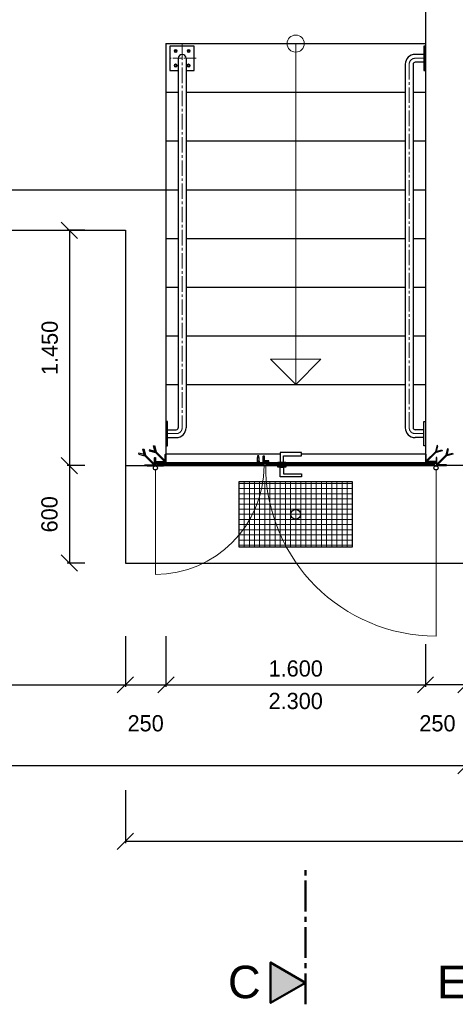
# Model space of a CAD drawing. Header units: millimetres. Extents: x -2787 to 131613, y -54195 to 30918.
# Tile 49 of 69: x 79896 to 82582, y -54195 to -48130. Entities that reach past the tile are written whole.
import ezdxf

# ---------------------------------------------------------------- set-up
doc = ezdxf.new("R2010")
doc.units = ezdxf.units.MM
doc.linetypes.add('MITTE2', pattern=[28.575, 19.05, -3.175, 3.175, -3.175])
doc.layers.add('Bemaßung', color=7, linetype='Continuous', lineweight=9)
doc.layers.add('Beschriftung', color=7, linetype='Continuous')
doc.layers.add('POL_Bema', color=7, linetype='Continuous')
doc.styles.add('LBB3.5M1000', font='isocp.shx', dxfattribs={"height": 3.5})
doc.dimstyles.new('DIN', dxfattribs={"dimtxt": 2.5, "dimasz": 2.5, "dimexe": 1.25, "dimexo": 0.625, "dimtad": 1, "dimtih": 1, "dimdec": 4, "dimdsep": 46, "dimlunit": 6, "dimtxsty": 'Standard', "dimcen": 2.5, "dimadec": 0, "dimazin": 0, "dimtfac": 1, "dimtdec": 4, "dimtmove": 0, "dimatfit": 3, "dimfxl": 0, "dimtvp": 1, "dimtolj": 1, "dimtzin": 0, "dimarcsym": 0})
pattern_1 = [(315, (83393.7387, -46399.544), (2.245064, 2.245064), [])]
pattern_2 = [(45, (83393.7387, -46399.544), (-2.245064, 2.245064), [])]
pattern_3 = [(135, (65926.2841, -50191.8447), (-1.12253202, -1.12253202), [])]
pattern_4 = [(135, (69747.509, -49426.8512), (-2.245064, -2.245064), [])]

# ---------------------------------------------------------------- blocks, each defined once
blk = doc.blocks.new('_Oblique')
at = {"layer": 'POL_Bema', "color": 0, "lineweight": -2}
blk.add_line((-0.5, -0.5), (0.5, 0.5), dxfattribs=at)
blk = doc.blocks.new('*D305')
at = {"layer": 'Bemaßung', "color": 0, "lineweight": -2, "transparency": 16777216}
for p, q in [((69997.5, -51926.9), (69997.5, -52239.8)), ((80547.5, -51926.9), (80547.5, -52239.8)), ((69997.5, -52227.3), (80547.5, -52227.3))]:
    blk.add_line(p, q, dxfattribs=at)
at = {"layer": 'DEFPOINTS', "color": 0, "transparency": 16777216}
for p in [(69997.5, -49426.9), (80547.5, -49426.9), (80547.5, -52227.3)]:
    blk.add_point(p, dxfattribs=at)
at = {"layer": 'Bemaßung', "color": 0, "lineweight": -2, "transparency": 16777216, "xscale": 100, "yscale": 100, "zscale": 100, "rotation": 180}
blk.add_blockref('_Oblique', (69997.5, -52227.3), dxfattribs=at)
at = {"layer": 'Bemaßung', "color": 0, "lineweight": -2, "transparency": 16777216, "xscale": 100, "yscale": 100, "zscale": 100}
blk.add_blockref('_Oblique', (80547.5, -52227.3), dxfattribs=at)
at = {"layer": 'Bemaßung', "color": 0, "transparency": 16777216, "insert": (75272.5, -52127.3), "char_height": 100, "attachment_point": 5}
blk.add_mtext('\\A1;10.550', dxfattribs=at)
blk = doc.blocks.new('*D272')
at = {"layer": 'Bemaßung', "color": 0, "lineweight": -2, "transparency": 16777216}
for p, q in [((80547.5, -51926.9), (80547.5, -52239.8)), ((80797.5, -51926.9), (80797.5, -52239.8)), ((80547.5, -52227.3), (80797.5, -52227.3))]:
    blk.add_line(p, q, dxfattribs=at)
at = {"layer": 'DEFPOINTS', "color": 0, "transparency": 16777216}
for p in [(80547.5, -49426.9), (80797.5, -49426.9), (80797.5, -52227.3)]:
    blk.add_point(p, dxfattribs=at)
at = {"layer": 'Bemaßung', "color": 0, "lineweight": -2, "transparency": 16777216, "xscale": 100, "yscale": 100, "zscale": 100, "rotation": 180}
blk.add_blockref('_Oblique', (80547.5, -52227.3), dxfattribs=at)
at = {"layer": 'Bemaßung', "color": 0, "lineweight": -2, "transparency": 16777216, "xscale": 100, "yscale": 100, "zscale": 100}
blk.add_blockref('_Oblique', (80797.5, -52227.3), dxfattribs=at)
at = {"layer": 'Bemaßung', "color": 0, "transparency": 16777216, "insert": (80672.5, -52464.8), "char_height": 100, "attachment_point": 5}
blk.add_mtext('\\A1;250', dxfattribs=at)
blk = doc.blocks.new('*D273')
at = {"layer": 'Bemaßung', "color": 0, "lineweight": -2, "transparency": 16777216}
for p, q in [((80797.5, -51976.9), (80797.5, -52239.8)), ((82397.5, -51976.9), (82397.5, -52239.8)), ((80797.5, -52227.3), (82397.5, -52227.3))]:
    blk.add_line(p, q, dxfattribs=at)
at = {"layer": 'DEFPOINTS', "color": 0, "transparency": 16777216}
for p in [(80797.5, -50876.9), (82397.5, -50876.9), (82397.5, -52227.3)]:
    blk.add_point(p, dxfattribs=at)
at = {"layer": 'Bemaßung', "color": 0, "lineweight": -2, "transparency": 16777216, "xscale": 100, "yscale": 100, "zscale": 100, "rotation": 180}
blk.add_blockref('_Oblique', (80797.5, -52227.3), dxfattribs=at)
at = {"layer": 'Bemaßung', "color": 0, "lineweight": -2, "transparency": 16777216, "xscale": 100, "yscale": 100, "zscale": 100}
blk.add_blockref('_Oblique', (82397.5, -52227.3), dxfattribs=at)
at = {"layer": 'Bemaßung', "color": 0, "transparency": 16777216, "char_height": 100, "attachment_point": 5}
for s, insert in [('\\A1;1.600', (81597.5, -52127.3)), ('\\A1;2.300', (81597.5, -52327.3))]:
    blk.add_mtext(s, dxfattribs=dict(at, insert=insert))
blk = doc.blocks.new('*D274')
at = {"layer": 'Bemaßung', "color": 0, "lineweight": -2, "transparency": 16777216}
for p, q in [((82397.5, -51976.9), (82397.5, -52239.8)), ((82647.5, -51976.9), (82647.5, -52239.8)), ((82647.5, -52227.3), (82397.5, -52227.3))]:
    blk.add_line(p, q, dxfattribs=at)
at = {"layer": 'DEFPOINTS', "color": 0, "transparency": 16777216}
for p in [(82397.5, -50876.9), (82647.5, -50876.9), (82397.5, -52227.3)]:
    blk.add_point(p, dxfattribs=at)
at = {"layer": 'Bemaßung', "color": 0, "lineweight": -2, "transparency": 16777216, "xscale": 100, "yscale": 100, "zscale": 100, "rotation": 180}
blk.add_blockref('_Oblique', (82397.5, -52227.3), dxfattribs=at)
at = {"layer": 'Bemaßung', "color": 0, "lineweight": -2, "transparency": 16777216, "xscale": 100, "yscale": 100, "zscale": 100}
blk.add_blockref('_Oblique', (82647.5, -52227.3), dxfattribs=at)
at = {"layer": 'Bemaßung', "color": 0, "transparency": 16777216, "insert": (82471.5, -52464.8), "char_height": 100, "attachment_point": 5}
blk.add_mtext('\\A1;250', dxfattribs=at)
blk = doc.blocks.new('*D275')
at = {"layer": 'Bemaßung', "color": 0, "lineweight": -2, "transparency": 16777216}
for p, q in [((69747.5, -50626.9), (69747.5, -52737.5)), ((82647.5, -52076.9), (82647.5, -52737.5)), ((69747.5, -52725), (82647.5, -52725))]:
    blk.add_line(p, q, dxfattribs=at)
at = {"layer": 'DEFPOINTS', "color": 0, "transparency": 16777216}
for p in [(69747.5, -49426.9), (82647.5, -50876.9), (82647.5, -52725)]:
    blk.add_point(p, dxfattribs=at)
at = {"layer": 'Bemaßung', "color": 0, "lineweight": -2, "transparency": 16777216, "xscale": 100, "yscale": 100, "zscale": 100, "rotation": 180}
blk.add_blockref('_Oblique', (69747.5, -52725), dxfattribs=at)
at = {"layer": 'Bemaßung', "color": 0, "lineweight": -2, "transparency": 16777216, "xscale": 100, "yscale": 100, "zscale": 100}
blk.add_blockref('_Oblique', (82647.5, -52725), dxfattribs=at)
at = {"layer": 'Bemaßung', "color": 0, "transparency": 16777216, "insert": (76197.5, -52625), "char_height": 100, "attachment_point": 5}
blk.add_mtext('\\A1;12.900', dxfattribs=at)
blk = doc.blocks.new('*D287')
at = {"layer": 'Bemaßung', "color": 0, "lineweight": -2, "transparency": 16777216}
for p, q in [((87897.5, -52576.9), (87897.5, -53203.7)), ((80547.5, -52876.9), (80547.5, -53203.7)), ((80547.5, -53191.2), (87897.5, -53191.2))]:
    blk.add_line(p, q, dxfattribs=at)
at = {"layer": 'DEFPOINTS', "color": 0, "transparency": 16777216}
for p in [(87897.5, -50876.9), (80547.5, -51176.9), (87897.5, -53191.2)]:
    blk.add_point(p, dxfattribs=at)
at = {"layer": 'Bemaßung', "color": 0, "lineweight": -2, "transparency": 16777216, "xscale": 100, "yscale": 100, "zscale": 100, "rotation": 180}
blk.add_blockref('_Oblique', (80547.5, -53191.2), dxfattribs=at)
at = {"layer": 'Bemaßung', "color": 0, "lineweight": -2, "transparency": 16777216, "xscale": 100, "yscale": 100, "zscale": 100}
blk.add_blockref('_Oblique', (87897.5, -53191.2), dxfattribs=at)
at = {"layer": 'Bemaßung', "color": 0, "transparency": 16777216, "insert": (84222.5, -53091.2), "char_height": 100, "attachment_point": 5}
blk.add_mtext('\\A1;7.350', dxfattribs=at)
blk = doc.blocks.new('*D310')
at = {"layer": 'Bemaßung', "color": 0, "lineweight": -2, "transparency": 16777216}
for p, q in [((80297.5, -50876.9), (80189.7, -50876.9)), ((80202.2, -50876.9), (80202.2, -51476.9)), ((80297.5, -51476.9), (80189.7, -51476.9))]:
    blk.add_line(p, q, dxfattribs=at)
at = {"layer": 'DEFPOINTS', "color": 0, "transparency": 16777216}
for p in [(80547.5, -50876.9), (80202.2, -51476.9), (80547.5, -51476.9)]:
    blk.add_point(p, dxfattribs=at)
at = {"layer": 'Bemaßung', "color": 0, "lineweight": -2, "transparency": 16777216, "xscale": 100, "yscale": 100, "zscale": 100}
for p, rotation in [((80202.2, -50876.9), 90), ((80202.2, -51476.9), 270)]:
    blk.add_blockref('_Oblique', p, dxfattribs=dict(at, rotation=rotation))
at = {"layer": 'Bemaßung', "color": 0, "transparency": 16777216, "insert": (80080, -51176.9), "char_height": 100, "attachment_point": 5, "rotation": 90}
blk.add_mtext('\\A1;600', dxfattribs=at)
blk = doc.blocks.new('*D311')
at = {"layer": 'Bemaßung', "color": 0, "lineweight": -2, "transparency": 16777216}
for p, q in [((80297.5, -49426.9), (80189.7, -49426.9)), ((80202.2, -49426.9), (80202.2, -50876.9)), ((80297.5, -50876.9), (80189.7, -50876.9))]:
    blk.add_line(p, q, dxfattribs=at)
at = {"layer": 'DEFPOINTS', "color": 0, "transparency": 16777216}
for p in [(80547.5, -49426.9), (80202.2, -50876.9), (80547.5, -50876.9)]:
    blk.add_point(p, dxfattribs=at)
at = {"layer": 'Bemaßung', "color": 0, "lineweight": -2, "transparency": 16777216, "xscale": 100, "yscale": 100, "zscale": 100}
for p, rotation in [((80202.2, -49426.9), 90), ((80202.2, -50876.9), 270)]:
    blk.add_blockref('_Oblique', p, dxfattribs=dict(at, rotation=rotation))
at = {"layer": 'Bemaßung', "color": 0, "transparency": 16777216, "insert": (80081.4, -50151.9), "char_height": 100, "attachment_point": 5, "rotation": 90}
blk.add_mtext('\\A1;1.450', dxfattribs=at)

msp = doc.modelspace()

# ---------------------------------------------------------------- hatches: boundary and pattern name
at = {"lineweight": 5}
h = msp.add_hatch(dxfattribs=at)
h.set_pattern_fill('ANSI31', color=256, angle=-90)
h.set_pattern_definition(pattern_1)
edge = h.paths.add_edge_path()
edge.add_line((80732.50897, -50826.85122), (80732.50897, -50876.85122))
edge.add_line((80732.50897, -50876.85122), (80667.50897, -50876.85122))
edge.add_line((80667.50897, -50876.85122), (80667.50897, -50874.35122))
edge.add_arc((80670.00897, -50874.35122), 2.5, -270, -180, ccw=False)
edge.add_line((80670.00897, -50871.85122), (80722.50897, -50871.85122))
edge.add_arc((80722.50897, -50866.85122), 5, -90, 0)
edge.add_line((80727.50897, -50866.85122), (80727.50897, -50829.35122))
edge.add_arc((80730.00897, -50829.35122), 2.5, -270, -180, ccw=False)
edge.add_line((80730.00897, -50826.85122), (80732.50897, -50826.85122))
h = msp.add_hatch(dxfattribs=at)
h.set_pattern_fill('ANSI31', color=256)
h.set_pattern_definition(pattern_2)
edge = h.paths.add_edge_path()
edge.add_line((80797.50897, -50806.85122), (80797.50897, -50856.85122))
edge.add_line((80797.50897, -50856.85122), (80732.50897, -50856.85122))
edge.add_line((80732.50897, -50856.85122), (80732.50897, -50854.35122))
edge.add_arc((80735.00897, -50854.35122), 2.5, -270, -180, ccw=False)
edge.add_line((80735.00897, -50851.85122), (80787.50897, -50851.85122))
edge.add_arc((80787.50897, -50846.85122), 5, -90, 0)
edge.add_line((80792.50897, -50846.85122), (80792.50897, -50809.35122))
edge.add_arc((80795.00897, -50809.35122), 2.5, -270, -180, ccw=False)
edge.add_line((80795.00897, -50806.85122), (80797.50897, -50806.85122))
h = msp.add_hatch(dxfattribs=at)
h.set_pattern_fill('ANSI31', color=256)
h.set_pattern_definition([(45, (69747.509, -49426.8512), (-2.245064, 2.245064), [])])
edge = h.paths.add_edge_path()
edge.add_line((81402.50897, -50816.85122), (81402.50897, -50866.85122))
edge.add_line((81402.50897, -50866.85122), (81337.50897, -50866.85122))
edge.add_line((81337.50897, -50866.85122), (81337.50897, -50864.35122))
edge.add_arc((81340.00897, -50864.35122), 2.5, -270, -180, ccw=False)
edge.add_line((81340.00897, -50861.85122), (81392.50897, -50861.85122))
edge.add_arc((81392.50897, -50856.85122), 5, -90, 0)
edge.add_line((81397.50897, -50856.85122), (81397.50897, -50819.35122))
edge.add_arc((81400.00897, -50819.35122), 2.5, -270, -180, ccw=False)
edge.add_line((81400.00897, -50816.85122), (81402.50897, -50816.85122))
h = msp.add_hatch(dxfattribs=at)
h.set_pattern_fill('ANSI31', color=256, angle=90)
h.set_pattern_definition(pattern_4)
h.paths.add_polyline_path([(81361.25897, -50826.85122), (81371.25897, -50826.85122), (81371.25897, -50816.85122), (81361.25897, -50816.85122)])
h = msp.add_hatch(dxfattribs=at)
h.set_pattern_fill('ANSI31', color=256)
h.set_pattern_definition(pattern_2)
edge = h.paths.add_edge_path()
edge.add_line((82397.50897, -50806.85122), (82397.50897, -50856.85122))
edge.add_line((82397.50897, -50856.85122), (82462.50897, -50856.85122))
edge.add_line((82462.50897, -50856.85122), (82462.50897, -50854.35122))
edge.add_arc((82460.00897, -50854.35122), 2.5, 720, 810)
edge.add_line((82460.00897, -50851.85122), (82407.50897, -50851.85122))
edge.add_arc((82407.50897, -50846.85122), 5, 540, 630, ccw=False)
edge.add_line((82402.50897, -50846.85122), (82402.50897, -50809.35122))
edge.add_arc((82400.00897, -50809.35122), 2.5, 720, 810)
edge.add_line((82400.00897, -50806.85122), (82397.50897, -50806.85122))
h = msp.add_hatch(dxfattribs=at)
h.set_pattern_fill('ANSI31', color=256, angle=-90)
h.set_pattern_definition(pattern_1)
edge = h.paths.add_edge_path()
edge.add_line((82462.50897, -50826.85122), (82462.50897, -50876.85122))
edge.add_line((82462.50897, -50876.85122), (82527.50897, -50876.85122))
edge.add_line((82527.50897, -50876.85122), (82527.50897, -50874.35122))
edge.add_arc((82525.00897, -50874.35122), 2.5, 720, 810)
edge.add_line((82525.00897, -50871.85122), (82472.50897, -50871.85122))
edge.add_arc((82472.50897, -50866.85122), 5, 540, 630, ccw=False)
edge.add_line((82467.50897, -50866.85122), (82467.50897, -50829.35122))
edge.add_arc((82465.00897, -50829.35122), 2.5, 720, 810)
edge.add_line((82465.00897, -50826.85122), (82462.50897, -50826.85122))
h = msp.add_hatch(dxfattribs=at)
h.set_pattern_fill('ANSI31', color=256, scale=0.5, angle=90)
h.set_pattern_definition(pattern_3)
h.paths.add_polyline_path([(80732.50897, -50862.85122), (80752.50897, -50862.85122), (80752.50897, -50860.85122), (80732.50897, -50860.85122)])
h = msp.add_hatch(dxfattribs=at)
h.set_pattern_fill('ANSI31', color=256, angle=90)
h.set_pattern_definition(pattern_4)
h.paths.add_polyline_path([(81402.50897, -50866.85122), (80742.50897, -50866.85122), (80742.50897, -50876.85122), (81402.50897, -50876.85122)])
h = msp.add_hatch(dxfattribs=at)
h.set_pattern_fill('ANSI31', color=256, angle=90)
h.set_pattern_definition(pattern_4)
h.paths.add_polyline_path([(81402.50897, -50856.85122), (81432.50897, -50856.85122), (81432.50897, -50846.85122), (81402.50897, -50846.85122)])
h = msp.add_hatch(dxfattribs=at)
h.set_pattern_fill('ANSI31', color=256, scale=0.5, angle=90)
h.set_pattern_definition([(135, (66596.2841, -50191.8447), (-1.12253202, -1.12253202), [])])
h.paths.add_polyline_path([(81402.50897, -50862.85122), (81422.50897, -50862.85122), (81422.50897, -50860.85122), (81402.50897, -50860.85122)])
h = msp.add_hatch(dxfattribs=at)
h.set_pattern_fill('ANSI31', color=256)
h.set_pattern_definition([(45, (65851.284, -50191.8447), (-2.245064, 2.245064), [])])
h.paths.add_polyline_path([(81412.50897, -50876.85122), (82452.50897, -50876.85122), (82452.50897, -50866.85122), (81412.50897, -50866.85122)])
h = msp.add_hatch(dxfattribs=at)
h.set_pattern_fill('ANSI31', color=256, scale=0.5, angle=90)
h.set_pattern_definition(pattern_3)
h.paths.add_polyline_path([(82462.50897, -50862.85122), (82442.50897, -50862.85122), (82442.50897, -50860.85122), (82462.50897, -50860.85122)])
at = {"lineweight": 13}
h = msp.add_hatch(dxfattribs=at)
h.set_pattern_fill('ANSI37', color=256, scale=10, angle=45)
h.set_pattern_definition([(90, (81597.51, -51176.85), (-31.75, 5e-15), []), (180, (81597.51, -51176.85), (-5e-15, -31.75), [])])
h.paths.add_polyline_path([(81247.50897, -51376.85122), (81947.50897, -51376.85122), (81947.50897, -50976.85122), (81247.50897, -50976.85122)])
h = msp.add_hatch(color=256)
h.dxf.hatch_style = 1
h.paths.add_polyline_path([(81658.79504, -54062.47458), (81442.39046, -54187.41583), (81442.39046, -53937.53334)])

# ---------------------------------------------------------------- linework, layer by layer
for p, q in [((82397.50897, -38926.85122), (82397.50897, -50856.85122)), ((80797.50897, -48276.85122), (80797.50897, -50856.85122)), ((80797.50897, -48276.85122), (82397.50897, -48276.85122)), ((82387.50897, -48343.37122), (82333.73397, -48343.37122)), ((80873.35897, -48367.52122), (80873.35897, -50643.57622)), ((80921.6589, -48367.52122), (80921.6589, -50643.57622)), ((82273.35904, -48403.74615), (82273.35904, -50643.57622)), ((82321.65888, -48403.74618), (82321.65897, -50643.57622)), ((82387.50897, -48391.67115), (82333.73397, -48391.67115)), ((80797.50897, -48576.85122), (80873.35897, -48576.85122)), ((80921.6589, -48576.85122), (82273.35904, -48576.85122)), ((82321.65889, -48576.85122), (82397.50897, -48576.85122)), ((80797.50897, -48876.85122), (80873.35897, -48876.85122)), ((80921.6589, -48876.85122), (82273.35904, -48876.85122)), ((82321.6589, -48876.85122), (82397.50897, -48876.85122)), ((69997.50897, -49176.85122), (80797.50897, -49176.85122)), ((80797.50897, -49176.85122), (80873.35897, -49176.85122)), ((80921.6589, -49176.85122), (82273.35904, -49176.85122)), ((82321.65891, -49176.85122), (82397.50897, -49176.85122)), ((69747.50897, -49426.85122), (80547.50897, -49426.85122)), ((80547.50897, -49426.85122), (80547.50897, -50876.85122)), ((80797.50897, -49476.85122), (80873.35897, -49476.85122)), ((80921.6589, -49476.85122), (82273.35904, -49476.85122)), ((82321.65893, -49476.85122), (82397.50897, -49476.85122)), ((80797.50897, -49776.85122), (80873.35897, -49776.85122)), ((80921.6589, -49776.85122), (82273.35904, -49776.85122)), ((82321.65894, -49776.85122), (82397.50897, -49776.85122)), ((80797.50897, -50076.85122), (80873.35897, -50076.85122)), ((80921.6589, -50076.85122), (82273.35904, -50076.85122)), ((82321.65895, -50076.85122), (82397.50897, -50076.85122)), ((80797.50897, -50376.85122), (80873.35897, -50376.85122)), ((80921.6589, -50376.85122), (82273.35904, -50376.85122)), ((82321.65896, -50376.85122), (82397.50897, -50376.85122)), ((80807.50897, -50655.65122), (80861.28397, -50655.65122)), ((80807.50897, -50703.95115), (80861.28397, -50703.95115)), ((82387.50897, -50655.65122), (82333.73397, -50655.65122)), ((82387.50897, -50703.95115), (82333.73397, -50703.95115)), ((81502.50897, -50806.85122), (80797.50897, -50806.85122)), ((81361.25897, -50848.85122), (81361.25897, -50826.85122)), ((81371.25897, -50826.85122), (81371.25897, -50848.85122)), ((82397.50897, -50806.85122), (81632.50897, -50806.85122)), ((80547.50897, -50876.85122), (80797.50897, -50876.85122)), ((80547.50897, -50876.85122), (80547.50897, -51476.85122)), ((80797.50897, -50856.85122), (81360.25897, -50856.85122)), ((80797.50897, -50876.85122), (82397.50897, -50876.85122)), ((81360.25897, -50848.85122), (81360.25897, -50861.85122)), ((81360.25897, -50848.85122), (81372.25897, -50848.85122)), ((81361.25897, -50849.85122), (81361.25897, -50861.85122)), ((81371.25897, -50849.85122), (81371.25897, -50861.85122)), ((81372.25897, -50848.85122), (81372.25897, -50861.85122)), ((81372.25897, -50856.85122), (81397.50897, -50856.85122)), ((81432.50897, -50856.85122), (81487.50897, -50856.85122)), ((81502.50897, -50856.85122), (82397.50897, -50856.85122)), ((87897.50897, -50876.85122), (82527.50897, -50876.85122)), ((80547.50897, -51476.85122), (85002.50897, -51476.85122))]:
    msp.add_line(p, q)
at = {"linetype": 'MITTE2', "lineweight": 18, "ltscale": 5}
for p, q in [((80897.50897, -48281.83146), (80897.5089, -50643.57622)), ((82297.50904, -48403.74615), (82297.50904, -50643.57622))]:
    msp.add_line(p, q, dxfattribs=at)
at = {"color": 251, "lineweight": 5}
for p, q in [((81597.50897, -48276.85122), (81597.50897, -50376.85122)), ((81597.50897, -50376.85122), (81442.4599, -50221.80215)), ((81442.4599, -50221.80215), (81597.50897, -50221.80215)), ((81597.50897, -50376.85122), (81752.55804, -50221.80215)), ((81752.55804, -50221.80215), (81597.50897, -50221.80215)), ((80732.50897, -50903.85122), (80732.50897, -51546.85122)), ((82462.50897, -50903.85122), (82462.50897, -51926.85122))]:
    msp.add_line(p, q, dxfattribs=at)
at = {"linetype": 'MITTE2', "lineweight": 18, "ltscale": 3}
for p, q in [((80983.19873, -48367.52122), (80811.81921, -48367.52122)), ((82387.50897, -48367.52122), (82333.73397, -48367.52122)), ((80807.50897, -50679.80115), (80861.28397, -50679.80115)), ((82387.50897, -50679.80115), (82333.73397, -50679.80115))]:
    msp.add_line(p, q, dxfattribs=at)
at = {"lineweight": 50}
for p, q in [((80742.50897, -50862.9086), (80752.50897, -50862.9086)), ((80752.50897, -50860.70612), (80752.50897, -50856.91351)), ((81412.50897, -50862.9086), (81422.50897, -50862.9086)), ((81422.50897, -50860.70612), (81422.50897, -50856.91351)), ((82442.50897, -50860.70612), (82442.50897, -50856.91351)), ((82452.50897, -50862.9086), (82442.50897, -50862.9086))]:
    msp.add_line(p, q, dxfattribs=at)
at = {"linetype": 'MITTE2', "lineweight": 50, "ltscale": 10}
msp.add_line((81658.79504, -54195.49965), (81658.79504, -53339.79122), dxfattribs=at)
for points in [[(80921.6589, -48442.52122), (80972.50897, -48442.52122), (80972.50897, -48292.52122), (80822.50897, -48292.52122), (80822.50897, -48442.52122), (80873.35897, -48442.52122)], [(80731.07913, -50794.66402), (80720.51832, -50755.25053), (80726.31387, -50753.69762), (80736.45858, -50791.55819)], [(82463.93881, -50794.66402), (82474.49963, -50755.25053), (82468.70407, -50753.69762), (82458.55936, -50791.55819)], [(80664.52622, -50808.86847), (80630.90828, -50799.86057), (80629.35537, -50805.65612), (80667.21594, -50815.80083)], [(80666.07913, -50814.66402), (80655.51832, -50775.25053), (80661.31387, -50773.69762), (80671.45858, -50811.55819)], [(80666.07913, -50814.66402), (80723.21608, -50871.80097), (80727.45872, -50867.55833), (80671.45858, -50811.55819)], [(80729.52622, -50788.86847), (80695.90828, -50779.86057), (80694.35537, -50785.65612), (80732.21594, -50795.80083)], [(80731.07913, -50794.66402), (80788.21608, -50851.80097), (80792.45872, -50847.55833), (80736.45858, -50791.55819)], [(81522.50897, -50796.85122), (81502.50897, -50796.85122), (81502.50897, -50856.85122), (81522.50897, -50856.85122), (81522.50897, -50816.85122), (81632.50897, -50816.85122), (81632.50897, -50796.85122), (81502.50897, -50796.85122), (81502.50897, -50816.85122)], [(82463.93881, -50794.66402), (82406.80186, -50851.80097), (82402.55922, -50847.55833), (82458.55936, -50791.55819)], [(82465.49173, -50788.86847), (82499.10966, -50779.86057), (82500.66258, -50785.65612), (82462.802, -50795.80083)], [(82528.93881, -50814.66402), (82471.80186, -50871.80097), (82467.55922, -50867.55833), (82523.55936, -50811.55819)], [(82528.93881, -50814.66402), (82539.49963, -50775.25053), (82533.70407, -50773.69762), (82523.55936, -50811.55819)], [(82530.49173, -50808.86847), (82564.10966, -50799.86057), (82565.66258, -50805.65612), (82527.802, -50815.80083)], [(81522.50897, -50946.85122), (81502.50897, -50946.85122), (81502.50897, -50886.85122), (81522.50897, -50886.85122), (81522.50897, -50926.85122), (81632.50897, -50926.85122), (81632.50897, -50946.85122), (81502.50897, -50946.85122), (81502.50897, -50926.85122)]]:
    msp.add_lwpolyline(points)
at = {"lineweight": 5}
for points in [[(80866.74658, -48322.52122), (80861.95897, -48314.8136), (80852.89017, -48314.52122), (80848.27137, -48322.52122), (80853.05897, -48330.22885), (80862.12777, -48330.52122)], [(80928.27137, -48322.52122), (80933.05897, -48314.8136), (80942.12777, -48314.52122), (80946.74658, -48322.52122), (80941.95897, -48330.22885), (80932.89017, -48330.52122)], [(80866.74658, -48412.52122), (80861.95897, -48420.22885), (80852.89017, -48420.52122), (80848.27137, -48412.52122), (80853.05897, -48404.8136), (80862.12777, -48404.52122)], [(80928.27137, -48412.52122), (80933.05897, -48420.22885), (80942.12777, -48420.52122), (80946.74658, -48412.52122), (80941.95897, -48404.8136), (80932.89017, -48404.52122)]]:
    msp.add_lwpolyline(points, close=True, dxfattribs=at)
for points in [[(82397.50897, -48292.52122), (82387.50897, -48292.52122), (82387.50897, -48442.52122), (82397.50897, -48442.52122)], [(80797.50897, -50754.80115), (80807.50897, -50754.80115), (80807.50897, -50604.80115), (80797.50897, -50604.80115)], [(82397.50897, -50754.80115), (82387.50897, -50754.80115), (82387.50897, -50604.80115), (82397.50897, -50604.80115)], [(81361.25897, -50826.85122), (81371.25897, -50826.85122), (81371.25897, -50816.85122), (81361.25897, -50816.85122)], [(80682.50897, -50878.85122), (80732.50897, -50878.85122), (80732.50897, -50876.85122), (80682.50897, -50876.85122)], [(80732.50897, -50862.85122), (80752.50897, -50862.85122), (80752.50897, -50860.85122), (80732.50897, -50860.85122)], [(80732.50897, -50878.85122), (80782.50897, -50878.85122), (80782.50897, -50876.85122), (80732.50897, -50876.85122)], [(81402.50897, -50866.85122), (80742.50897, -50866.85122), (80742.50897, -50876.85122), (81402.50897, -50876.85122)], [(81361.25897, -50859.85122), (81371.25897, -50859.85122), (81371.25897, -50849.85122), (81361.25897, -50849.85122)], [(81402.50897, -50856.85122), (81432.50897, -50856.85122), (81432.50897, -50846.85122), (81402.50897, -50846.85122)], [(81402.50897, -50862.85122), (81422.50897, -50862.85122), (81422.50897, -50860.85122), (81402.50897, -50860.85122)], [(81412.50897, -50876.85122), (82452.50897, -50876.85122), (82452.50897, -50866.85122), (81412.50897, -50866.85122)], [(81487.50897, -50866.85122), (81537.50897, -50866.85122), (81537.50897, -50856.85122), (81487.50897, -50856.85122)], [(81487.50897, -50876.85122), (81537.50897, -50876.85122), (81537.50897, -50886.85122), (81487.50897, -50886.85122)], [(82462.50897, -50878.85122), (82412.50897, -50878.85122), (82412.50897, -50876.85122), (82462.50897, -50876.85122)], [(82462.50897, -50862.85122), (82442.50897, -50862.85122), (82442.50897, -50860.85122), (82462.50897, -50860.85122)], [(82512.50897, -50878.85122), (82462.50897, -50878.85122), (82462.50897, -50876.85122), (82512.50897, -50876.85122)], [(81247.50897, -51376.85122), (81947.50897, -51376.85122), (81947.50897, -50976.85122), (81247.50897, -50976.85122)]]:
    msp.add_lwpolyline(points, close=True)
for points in [[(80732.50897, -50826.85122), (80732.50897, -50876.85122), (80667.50897, -50876.85122), (80667.50897, -50874.35122, -0.4142135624), (80670.00897, -50871.85122), (80722.50897, -50871.85122, 0.4142135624), (80727.50897, -50866.85122), (80727.50897, -50829.35122, -0.4142135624), (80730.00897, -50826.85122)], [(80797.50897, -50806.85122), (80797.50897, -50856.85122), (80732.50897, -50856.85122), (80732.50897, -50854.35122, -0.4142135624), (80735.00897, -50851.85122), (80787.50897, -50851.85122, 0.4142135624), (80792.50897, -50846.85122), (80792.50897, -50809.35122, -0.4142135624), (80795.00897, -50806.85122)], [(81402.50897, -50816.85122), (81402.50897, -50866.85122), (81337.50897, -50866.85122), (81337.50897, -50864.35122, -0.4142135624), (81340.00897, -50861.85122), (81392.50897, -50861.85122, 0.4142135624), (81397.50897, -50856.85122), (81397.50897, -50819.35122, -0.4142135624), (81400.00897, -50816.85122)], [(82397.50897, -50806.85122), (82397.50897, -50856.85122), (82462.50897, -50856.85122), (82462.50897, -50854.35122, 0.4142135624), (82460.00897, -50851.85122), (82407.50897, -50851.85122, -0.4142135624), (82402.50897, -50846.85122), (82402.50897, -50809.35122, 0.4142135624), (82400.00897, -50806.85122)], [(82462.50897, -50826.85122), (82462.50897, -50876.85122), (82527.50897, -50876.85122), (82527.50897, -50874.35122, 0.4142135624), (82525.00897, -50871.85122), (82472.50897, -50871.85122, -0.4142135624), (82467.50897, -50866.85122), (82467.50897, -50829.35122, 0.4142135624), (82465.00897, -50826.85122)]]:
    msp.add_lwpolyline(points, format="xyb", close=True)
at = {"lineweight": 50}
for points in [[(80742.50897, -50860.85122), (80742.50897, -50856.91351), (80757.14171, -50856.91351), (80757.14171, -50860.85122)], [(81412.50897, -50860.85122), (81412.50897, -50856.91351), (81427.14171, -50856.91351), (81427.14171, -50860.85122)], [(82452.50897, -50860.85122), (82452.50897, -50856.91351), (82437.87623, -50856.91351), (82437.87623, -50860.85122)]]:
    msp.add_lwpolyline(points, dxfattribs=at)
msp.add_lwpolyline([(81658.79504, -54062.47458), (81442.39046, -54187.41583), (81442.39046, -53937.53334)], close=True, dxfattribs=at)
at = {"color": 251, "lineweight": 5}
msp.add_circle((81597.50897, -48276.85122), 52.78015, dxfattribs=at)
at = {"lineweight": 5}
for centre, radius in [((80857.50897, -48322.52122), 10), ((80857.50897, -48322.52122), 5.25), ((80937.50897, -48322.52122), 10), ((80937.50897, -48322.52122), 5.25), ((80857.50897, -48412.52122), 10), ((80937.50897, -48412.52122), 10), ((80857.50897, -48412.52122), 5.25), ((80937.50897, -48412.52122), 5.25)]:
    msp.add_circle(centre, radius, dxfattribs=at)
for centre, radius in [((80732.50897, -50891.35122), 12.5), ((82462.50897, -50891.35122), 12.5), ((81597.50897, -51176.85122), 30.15)]:
    msp.add_circle(centre, radius)
for centre, radius, start, end in [((80897.50894, -48367.52124), 24.14997, 0, 180), ((82333.73397, -48403.74615), 60.37493, 90, 180), ((82333.73397, -48403.74615), 12.075, 90.000002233, 180), ((80861.28397, -50643.57622), 12.075, 270.000002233, 0), ((80861.28397, -50643.57622), 60.37493, 270, 0), ((82333.73397, -50643.57622), 60.37493, 180, 270), ((82333.73397, -50643.57622), 12.075, 180, 269.999997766)]:
    msp.add_arc(centre, radius, start, end)
at = {"linetype": 'MITTE2', "lineweight": 18, "ltscale": 3}
for centre, start, end in [((82333.73397, -48403.74615), 90, 180), ((80861.28397, -50643.57622), 270, 0), ((82333.73397, -50643.57622), 180, 270)]:
    msp.add_arc(centre, 36.22493, start, end, dxfattribs=at)
at = {"color": 251, "lineweight": 5}
for centre, radius, start, end in [((80732.50897, -50876.85122), 670, 270, 0), ((82462.50897, -50876.85122), 1050, 180, 270)]:
    msp.add_arc(centre, radius, start, end, dxfattribs=at)
at = {"lineweight": 50}
for points in [[(80747.50897, -50862.9086), (80747.93014, -50865.63285), (80749.52769, -50866.3426), (80751.85746, -50866.76403), (80753.49939, -50866.32043), (80755.67381, -50864.78997), (80755.45187, -50862.54977), (80753.9431, -50861.19678), (80752.30117, -50860.66444), (80746.88737, -50860.73101), (80742.49415, -50860.81974)], [(81417.50897, -50862.9086), (81417.93014, -50865.63285), (81419.52769, -50866.3426), (81421.85746, -50866.76403), (81423.49939, -50866.32043), (81425.67381, -50864.78997), (81425.45187, -50862.54977), (81423.9431, -50861.19678), (81422.30117, -50860.66444), (81416.88737, -50860.73101), (81412.49415, -50860.81974)], [(82447.50897, -50862.9086), (82447.0878, -50865.63285), (82445.49026, -50866.3426), (82443.16048, -50866.76403), (82441.51855, -50866.32043), (82439.34414, -50864.78997), (82439.56608, -50862.54977), (82441.07484, -50861.19678), (82442.71677, -50860.66444), (82448.13058, -50860.73101), (82452.5238, -50860.81974)]]:
    msp.add_spline(points, degree=3, dxfattribs=at)

# ---------------------------------------------------------------- texts
at = {"layer": 'Beschriftung', "char_height": 200, "attachment_point": 1, "style": 'LBB3.5M1000'}
for s, insert in [('{\\fArial|b0|i0|c0|p34;C}', (81179.87996, -53957.87639)), ('{\\fArial|b0|i0|c0|p34;E}', (82468.59389, -53957.87639))]:
    msp.add_mtext_dynamic_manual_height_columns(s, width=221.0671757, gutter_width=17.5, heights=[0], dxfattribs=dict(at, insert=insert))

# ---------------------------------------------------------------- dimensions: what is measured, and where the dimension line sits
at = {"layer": 'Bemaßung'}
for base, p1, p2, override, picture, middle in [((82647.50897, -52725.04297), (69747.50897, -49426.85122), (82647.50897, -50876.85122), {"dimscale": 10, "dimtxt": 10, "dimasz": 10, "dimexo": 120, "dimgap": 5, "dimdec": 2, "dimblk1": 'Oblique', "dimblk2": 'Oblique', "dimsah": 1, "dimtdec": 2, "dimtmove": 2}, '*D275', (76197.50897, -52625.04297)), ((80547.50897, -52227.30837), (69997.50897, -49426.85122), (80547.50897, -49426.85122), {"dimscale": 10, "dimtxt": 10, "dimasz": 10, "dimexo": 250, "dimgap": 5, "dimdec": 2, "dimblk1": 'Oblique', "dimblk2": 'Oblique', "dimsah": 1, "dimtdec": 2, "dimtmove": 2}, '*D305', (75272.50897, -52127.30837)), ((87897.50897, -53191.15999), (80547.50897, -51176.85122), (87897.50897, -50876.85122), {"dimscale": 10, "dimtxt": 10, "dimasz": 10, "dimexo": 170, "dimgap": 5, "dimdec": 2, "dimblk1": 'Oblique', "dimblk2": 'Oblique', "dimsah": 1, "dimtdec": 2, "dimtmove": 2}, '*D287', (84222.50897, -53091.15999))]:
    dim = msp.add_linear_dim(base=base, p1=p1, p2=p2, dimstyle='DIN', override=override, dxfattribs=at)
    dim.commit()
    dim.dimension.update_dxf_attribs({"geometry": picture, "text_midpoint": middle})
for base, p1, p2, picture, middle in [((80202.24428, -50876.85122), (80547.50897, -49426.85122), (80547.50897, -50876.85122), '*D311', (80081.44396, -50151.85122)), ((80202.24428, -51476.85122), (80547.50897, -50876.85122), (80547.50897, -51476.85122), '*D310', (80079.97265, -51176.85122))]:
    dim = msp.add_linear_dim(base=base, p1=p1, p2=p2, angle=90, dimstyle='DIN', override={"dimscale": 10, "dimtxt": 10, "dimasz": 10, "dimexo": 25, "dimgap": 5, "dimdec": 2, "dimblk1": 'Oblique', "dimblk2": 'Oblique', "dimsah": 1, "dimtdec": 2, "dimtmove": 2}, dxfattribs=at)
    dim.commit()
    dim.dimension.update_dxf_attribs({"geometry": picture, "text_midpoint": middle, "dimtype": 160})
dim = msp.add_linear_dim(base=(80797.50897, -52227.30837), p1=(80547.50897, -49426.85122), p2=(80797.50897, -49426.85122), angle=180, dimstyle='DIN', override={"dimscale": 10, "dimtxt": 10, "dimasz": 10, "dimexo": 250, "dimgap": 5, "dimdec": 2, "dimblk1": 'Oblique', "dimblk2": 'Oblique', "dimsah": 1, "dimtdec": 2, "dimtmove": 2}, dxfattribs=at)
dim.commit()
dim.dimension.update_dxf_attribs({"geometry": '*D272', "text_midpoint": (80672.50897, -52464.80837)})
dim = msp.add_linear_dim(base=(82397.50897, -52227.30837), p1=(80797.50897, -50876.85122), p2=(82397.50897, -50876.85122), text='1.600\\X2.300', dimstyle='DIN', override={"dimscale": 10, "dimtxt": 10, "dimasz": 10, "dimexo": 110, "dimgap": 5, "dimdec": 2, "dimblk1": 'Oblique', "dimblk2": 'Oblique', "dimsah": 1, "dimtdec": 2, "dimtmove": 2}, dxfattribs=at)
dim.commit()
dim.dimension.update_dxf_attribs({"geometry": '*D273', "text_midpoint": (81597.50897, -52227.30837)})
dim = msp.add_linear_dim(base=(82397.50897, -52227.30837), p1=(82647.50897, -50876.85122), p2=(82397.50897, -50876.85122), dimstyle='DIN', override={"dimscale": 10, "dimtxt": 10, "dimasz": 10, "dimexo": 110, "dimgap": 5, "dimdec": 2, "dimblk1": 'Oblique', "dimblk2": 'Oblique', "dimsah": 1, "dimtdec": 2, "dimtmove": 2}, dxfattribs=at)
dim.commit()
dim.dimension.update_dxf_attribs({"geometry": '*D274', "text_midpoint": (82471.5316, -52464.80837), "dimtype": 160})

doc.saveas('drawing.dxf')
